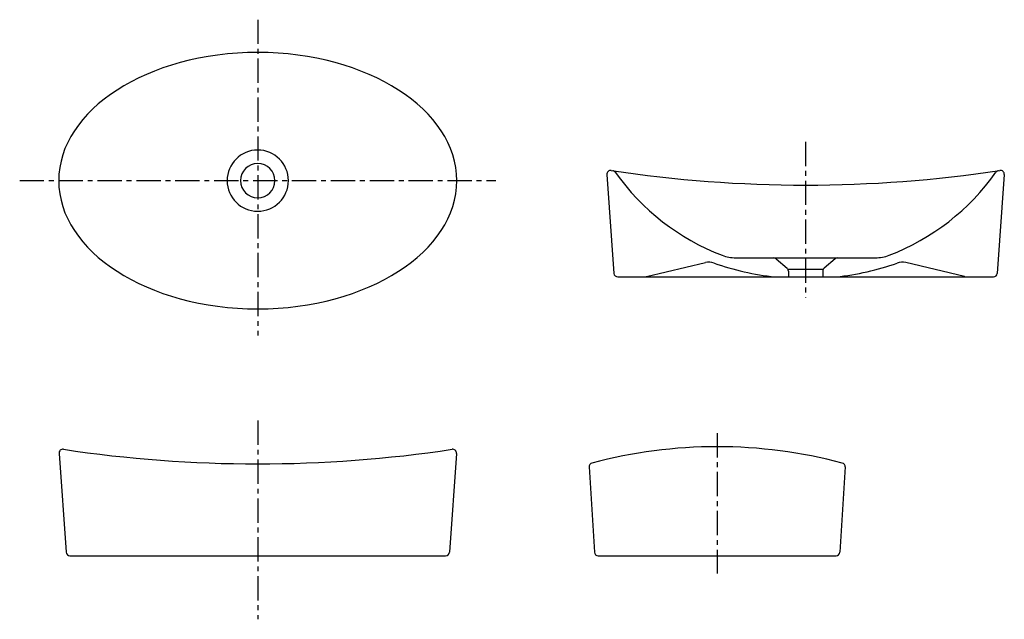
# Model space of a CAD drawing. Header units: millimetres. Extents: x -311 to 975, y -573 to 210.
import ezdxf

# ---------------------------------------------------------------- set-up
doc = ezdxf.new("R2010")
doc.units = ezdxf.units.MM
doc.linetypes.add('CENTER', pattern=[50.8, 31.75, -6.35, 6.35, -6.35])

msp = doc.modelspace()

# ---------------------------------------------------------------- linework, layer by layer
at = {"color": 7, "linetype": 'CENTER'}
for p, q in [((0, 210.296815), (0, -202.146163)), ((715.567482, 50.755469), (715.567482, -152.933668)), ((-310.983328, 0), (310.983328, 0)), ((0, -313.494535), (0, -573.061262)), ((600, -329.804708), (600, -513.366591))]:
    msp.add_line(p, q, dxfattribs=at)
at = {"color": 7, "linetype": 'Continuous'}
for p, q in [((456.013552, 8.005033), (465.235785, -121.106232)), ((975.121413, 8.005033), (965.89918, -121.106232)), ((624.396754, -100.749996), (806.738211, -100.749996)), ((676.971819, -101.953713), (691.321439, -114.253388)), ((754.163146, -101.953713), (739.813526, -114.253388)), ((507.827023, -125.21834), (584.813299, -107.103922)), ((693.067482, -115.749996), (738.067482, -115.749996)), ((923.307942, -125.21834), (846.321666, -107.103922)), ((470.223078, -125.749996), (960.911886, -125.749996)), ((693.067482, -118.04967), (693.067482, -125.749996)), ((738.067482, -118.04967), (738.067482, -125.749996)), ((-259.553931, -356.24497), (-250.331697, -485.356235)), ((259.553931, -356.24497), (250.331697, -485.356235)), ((432.754891, -374.078264), (439.706993, -485.311891)), ((767.245109, -374.078264), (760.293007, -485.311891)), ((-245.344404, -490), (245.344404, -490)), ((444.697256, -490), (755.302744, -490))]:
    msp.add_line(p, q, dxfattribs=at)
for centre, radius, start, end in [((0, 0), 40, 0, 359.99999), ((0, 0), 22.5, 0, 359.99999), ((461.000845, 8.361268), 5, 81.41329, 184.085612), ((715.567482, 1694.250004), 1700, -98.586704, -81.41329), ((462.844776, 8.083869), 5, 35.30232, 81.475952), ((968.290189, 8.083869), 5, 98.524043, 144.697675), ((970.13412, 8.361268), 5, -4.085617, 98.586704), ((715.567482, 187.036888), 304.665867, -144.697675, -110.977501), ((715.567482, 187.036888), 304.665867, -69.022494, -35.30232), ((624.396754, -50.749996), 50, -110.977501, -89.999997), ((673.717862, -105.749996), 5, 49.398704, 89.999997), ((757.417103, -105.749996), 5, 89.999997, 130.601291), ((806.738211, -50.749996), 50, -89.999997, -69.022494), ((589.394086, -126.572265), 20, 70.757012, 103.240517), ((715.567482, 234.875004), 362.836589, -109.242983, -96.32929), ((688.067482, -118.049671), 5, 0, 49.398704), ((743.067482, -118.049671), 5, 130.601291, 179.999995), ((715.567482, 234.875004), 362.836589, -83.670705, -70.757012), ((841.740879, -126.572265), 20, 76.759478, 109.242983), ((470.223078, -120.749996), 5, -175.914378, -89.999997), ((503.246236, -105.749996), 20, -89.999997, -76.759478), ((927.888728, -105.749996), 20, -103.240517, -89.999997), ((960.911886, -120.749996), 5, -89.999997, -4.085617), ((-254.566637, -355.888735), 5, 81.41329, 184.085612), ((0, 1330), 1700, -98.586704, -81.41329), ((254.566637, -355.888735), 5, -4.085617, 98.586704), ((600, -984.550021), 636.9678, 75.122963, 104.877032), ((437.745154, -373.766372), 5, 104.877032, 183.576329), ((762.254846, -373.766372), 5, -3.576334, 75.122963), ((-245.344404, -485), 5, -175.914378, -89.999997), ((245.344404, -485), 5, -89.999997, -4.085617), ((444.697256, -485), 5, -176.423661, -89.999997), ((755.302744, -485), 5, -89.999997, -3.576334)]:
    msp.add_arc(centre, radius, start, end, dxfattribs=at)
msp.add_ellipse((0, 0), major_axis=(260, 0), ratio=0.644231, start_param=0, end_param=6.283185, dxfattribs=at)

doc.saveas('drawing.dxf')
